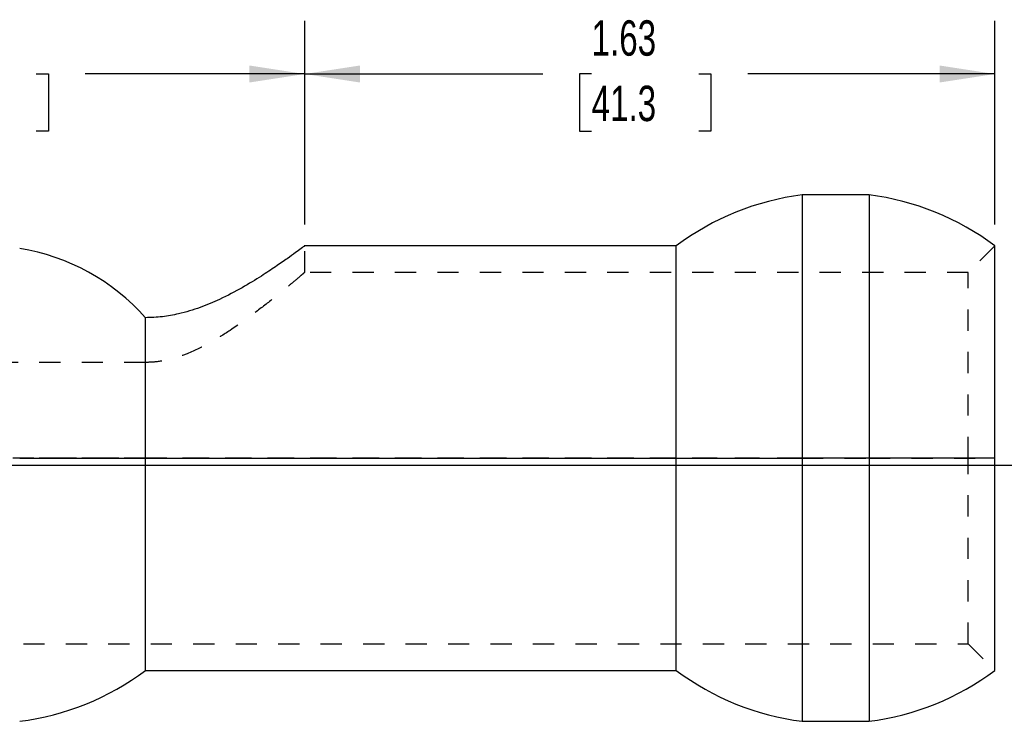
# Model space of a CAD drawing. Header units: inches. Extents: x 1 to 129, y 1 to 99.
# Tile 14 of 27: x 7.97 to 12.61, y 9.25 to 12.55. Entities that reach past the tile are written whole.
import ezdxf

# ---------------------------------------------------------------- set-up
doc = ezdxf.new("R2010")
doc.units = ezdxf.units.IN
doc.header["$LTSCALE"] = 2
doc.header["$MEASUREMENT"] = 0
doc.linetypes.add('HIDDEN', pattern=[0.075, 0.05, -0.025])
doc.layers.add('DIMENSIONS', color=140, linetype='Continuous', lineweight=25)
doc.layers.add('TEXT', color=140, linetype='Continuous', lineweight=25)
doc.layers.add('HIDDEN', color=102, linetype='HIDDEN')
doc.styles.add('SLDTEXTSTYLE0', font='TXT', dxfattribs={"width": 0.7})
doc.dimstyles.new('SLDDIMSTYLE1', dxfattribs={"dimtxt": 0.169922, "dimasz": 0.26, "dimexe": 0, "dimexo": 0.0625, "dimgap": 0.04248, "dimtad": 0, "dimtih": 1, "dimtoh": 1, "dimlfac": 0.5, "dimrnd": 1e-09, "dimzin": 4, "dimdsep": 46, "dimtxsty": 'SLDTEXTSTYLE0', "dimsah": 1, "dimcen": 0.09, "dimadec": 0, "dimazin": 1, "dimtfac": 1, "dimtofl": 0, "dimtmove": 0, "dimatfit": 3, "dimfxl": 0, "dimfrac": 2, "dimtolj": 1, "dimtzin": 12, "dimarcsym": 0})
doc.dimstyles.new('SLDDIMSTYLE3', dxfattribs={"dimtxt": 0.169922, "dimasz": 0.26, "dimexe": 0, "dimexo": 0.0625, "dimgap": 0.04248, "dimtad": 0, "dimtih": 1, "dimtoh": 1, "dimlfac": 0.5, "dimrnd": 1e-09, "dimzin": 12, "dimdsep": 46, "dimtxsty": 'SLDTEXTSTYLE0', "dimsah": 1, "dimcen": 0.09, "dimadec": 0, "dimazin": 3, "dimtfac": 1, "dimtofl": 0, "dimtmove": 0, "dimatfit": 3, "dimfxl": 0, "dimfrac": 2, "dimtolj": 1, "dimtzin": 12, "dimarcsym": 0})

# ---------------------------------------------------------------- blocks, each defined once
blk = doc.blocks.new('_D_8')
at = {"layer": 'DIMENSIONS'}
for p, q in [((6.3108, 11.5876), (6.3108, 12.5471)), ((9.3108, 11.5876), (9.3108, 12.5471)), ((6.3108, 12.2971), (7.3114, 12.2971)), ((7.5417, 12.2971), (7.4846, 12.2971)), ((7.4846, 12.2971), (7.4846, 12.0271)), ((8.0466, 12.2971), (8.1037, 12.2971)), ((8.1037, 12.2971), (8.1037, 12.0271)), ((9.3108, 12.2971), (8.2769, 12.2971)), ((7.4846, 12.0271), (7.5417, 12.0271)), ((8.1037, 12.0271), (8.0466, 12.0271))]:
    blk.add_line(p, q, dxfattribs=at)
for points in [[(6.3108, 12.2971), (6.5708, 12.2571), (6.5708, 12.3371)], [(9.3108, 12.2971), (9.0508, 12.3371), (9.0508, 12.2571)]]:
    blk.add_solid(points, dxfattribs=at)
at = {"layer": 'DIMENSIONS', "char_height": 0.16667, "attachment_point": 1, "style": 'SLDTEXTSTYLE0'}
for s, insert in [('1.50', (7.5417, 12.55)), ('38.1', (7.5417, 12.2419))]:
    blk.add_mtext(s, dxfattribs=dict(at, insert=insert))
blk = doc.blocks.new('_D_10')
at = {"layer": 'DIMENSIONS'}
for p, q in [((9.3108, 11.5876), (9.3108, 12.5471)), ((12.5608, 11.5876), (12.5608, 12.5471)), ((9.3108, 12.2971), (10.4318, 12.2971)), ((10.662, 12.2971), (10.605, 12.2971)), ((10.605, 12.2971), (10.605, 12.0271)), ((11.167, 12.2971), (11.224, 12.2971)), ((11.224, 12.2971), (11.224, 12.0271)), ((12.5608, 12.2971), (11.3972, 12.2971)), ((10.605, 12.0271), (10.662, 12.0271)), ((11.224, 12.0271), (11.167, 12.0271))]:
    blk.add_line(p, q, dxfattribs=at)
for points in [[(9.3108, 12.2971), (9.5708, 12.2571), (9.5708, 12.3371)], [(12.5608, 12.2971), (12.3008, 12.3371), (12.3008, 12.2571)]]:
    blk.add_solid(points, dxfattribs=at)
at = {"layer": 'DIMENSIONS', "char_height": 0.16667, "attachment_point": 1, "style": 'SLDTEXTSTYLE0'}
for s, insert in [('1.63', (10.662, 12.55)), ('41.3', (10.662, 12.2419))]:
    blk.add_mtext(s, dxfattribs=dict(at, insert=insert))

msp = doc.modelspace()

# ---------------------------------------------------------------- linework, layer by layer
for p, q in [((11.9686, 11.7276), (11.653, 11.7276)), ((11.653, 11.7276), (11.653, 10.4876)), ((11.9686, 11.7276), (11.9686, 10.4876)), ((11.0608, 11.4876), (9.309, 11.4876)), ((11.0608, 10.4876), (11.0608, 11.4876)), ((12.5608, 10.4876), (12.5608, 11.4876)), ((8.5608, 10.4876), (8.5608, 11.1491)), ((7.9686, 10.4876), (8.5608, 10.4876)), ((8.5608, 9.4876), (8.5608, 10.4876)), ((8.5608, 10.4876), (11.0608, 10.4876)), ((11.0608, 10.4876), (11.653, 10.4876)), ((11.0608, 9.4876), (11.0608, 10.4876)), ((11.653, 10.4876), (11.653, 9.2476)), ((11.9686, 10.4876), (11.653, 10.4876)), ((12.5608, 10.4876), (11.9686, 10.4876)), ((11.9686, 10.4876), (11.9686, 9.2476)), ((12.5608, 9.4876), (12.5608, 10.4876)), ((8.5608, 9.4876), (11.0608, 9.4876)), ((11.653, 9.2476), (11.9686, 9.2476))]:
    msp.add_line(p, q)
for centre, radius, start, end in [((11.8108, 10.4876), 1.25, 97.2522, 126.8699), ((11.8108, 10.4876), 1.25, 53.1301, 82.7478), ((7.8108, 10.4876), 1, 41.4096, 80.9209), ((7.8108, 10.4876), 1.25, 277.2522, 306.8699), ((11.8108, 10.4876), 1.25, 233.1301, 262.7478), ((11.8108, 10.4876), 1.25, 277.2522, 306.8699)]:
    msp.add_arc(centre, radius, start, end)
msp.add_open_spline([(9.309, 11.4863), (9.3094, 11.4865), (9.3105, 11.4874), (9.2965, 11.4769), (9.2691, 11.4567), (9.2285, 11.4273), (9.1747, 11.3897), (9.1044, 11.3431), (9.0172, 11.2899), (8.9197, 11.2384), (8.8188, 11.1956), (8.7275, 11.168), (8.6403, 11.1519), (8.5875, 11.15), (8.5608, 11.1491)], degree=3, knots=[0, 0, 0, 0, 0.041249, 0.128081, 0.209711, 0.293292, 0.383962, 0.47649, 0.584921, 0.695871, 0.782855, 0.871854, 0.935205, 1, 1, 1, 1])
at = {"layer": 'HIDDEN'}
for p, q in [((9.3108, 11.3623), (9.3108, 11.4876)), ((12.5608, 11.4876), (12.4358, 11.3626)), ((12.4358, 11.3626), (9.3104, 11.3626)), ((12.4358, 10.4876), (12.4358, 11.3626)), ((8.5608, 10.9383), (7.0608, 10.9383)), ((12.4358, 10.4876), (3.1858, 10.4876)), ((8.5608, 10.4876), (7.9686, 10.4876)), ((11.0608, 10.4876), (8.5608, 10.4876)), ((11.653, 10.4876), (11.0608, 10.4876)), ((11.653, 10.4876), (11.9686, 10.4876)), ((11.9686, 10.4876), (12.5608, 10.4876)), ((12.5608, 10.4876), (12.4358, 10.4876)), ((12.4358, 9.6126), (12.4358, 10.4876)), ((3.1858, 9.6126), (12.4358, 9.6126)), ((12.4358, 9.6126), (12.5608, 9.4876))]:
    msp.add_line(p, q, dxfattribs=at)
msp.add_open_spline([(9.3104, 11.3623), (9.3093, 11.3613), (9.307, 11.3594), (9.2871, 11.3424), (9.2569, 11.3168), (9.2149, 11.2818), (9.1543, 11.2324), (9.071, 11.1673), (8.9704, 11.095), (8.8654, 11.0295), (8.7731, 10.9834), (8.6871, 10.954), (8.6206, 10.9403), (8.5778, 10.9389), (8.5608, 10.9383)], degree=3, knots=[0, 0, 0, 0, 0.079531, 0.154826, 0.232028, 0.313305, 0.396224, 0.518044, 0.643365, 0.740209, 0.839091, 0.898706, 0.959761, 1, 1, 1, 1], dxfattribs=at)
at = {"layer": 'TEXT'}
msp.add_line((129, 10.4533), (3, 10.4533), dxfattribs=at)

# ---------------------------------------------------------------- dimensions: what is measured, and where the dimension line sits
at = {"layer": 'DIMENSIONS'}
for base, p1, p2, dimstyle, picture, middle in [((9.3108, 12.2971), (6.3108, 11.4876), (9.3108, 11.4876), 'SLDDIMSTYLE1', '_D_8', (7.7942, 12.2971)), ((12.5607970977, 12.2971322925), (9.3107970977, 11.4876170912), (12.5607970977, 11.4876170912), 'SLDDIMSTYLE3', '_D_10', (10.9145110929, 12.2971322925))]:
    dim = msp.add_linear_dim(base=base, p1=p1, p2=p2, angle=0, dimstyle=dimstyle, dxfattribs=at)
    dim.commit()
    dim.dimension.update_dxf_attribs({"geometry": picture, "text_midpoint": middle, "dimtype": 160})

doc.saveas('drawing.dxf')
